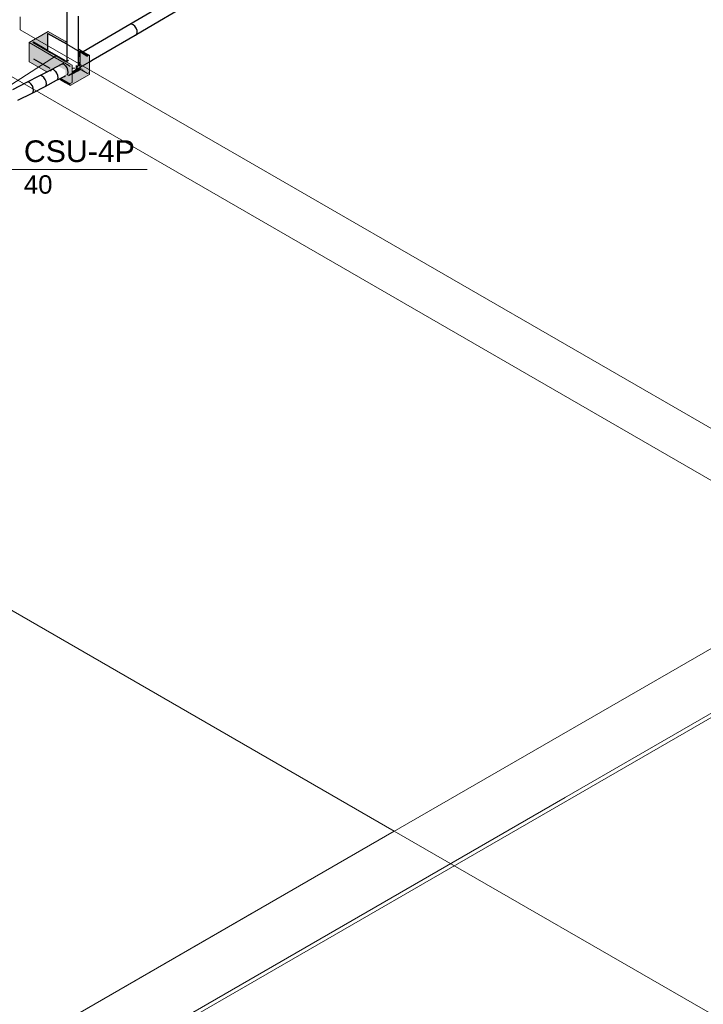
# Model space of a CAD drawing. Header units: millimetres. Extents: x 4476663 to 4477054, y -30323851 to -30323414.
# Tile 5 of 256: x 4476917.45 to 4476923.77, y -30323832.1 to -30323823. Entities that reach past the tile are written whole.
import ezdxf

# ---------------------------------------------------------------- set-up
doc = ezdxf.new("R2010")
doc.units = ezdxf.units.MM
doc.linetypes.add('NULL', pattern=[0])
for name, color, linetype, lineweight in [('CE-Condutos (Teto)', 1, 'Continuous', 25), ('CE-Conexões', 9, 'Continuous', 18), ('CE-Textos conduto', 7, 'Continuous', 9), ('CE-Textos fios', 7, 'Continuous', 9), ('DI-Elementos externos em vista', 9, 'Continuous', 5), ('IFC-Parede padrão-Contorno', 44, 'Continuous', 5), ('IFC-Parede-Contorno', 42, 'Continuous', 5)]:
    doc.layers.add(name, color=color, linetype=linetype, lineweight=lineweight)
doc.styles.add('ARIAL', font='arial.ttf')

msp = doc.modelspace()

# ---------------------------------------------------------------- hatches: boundary and pattern name
at = {"layer": 'CE-Conexões', "linetype": 'Continuous'}
for points in [[(4476917.7172, -30323823.1125), (4476917.5406, -30323823.2145), (4476917.9216, -30323823.4345), (4476917.9389, -30323823.4245), (4476917.5752, -30323823.2145), (4476917.7172, -30323823.1325), (4476917.8487, -30323823.2084), (4476917.9968, -30323823.2792), (4476917.8878, -30323823.222), (4476917.8878, -30323823.2109)], [(4476917.7121, -30323823.1411), (4476917.7121, -30323823.1355), (4476917.5804, -30323823.2115), (4476917.6463, -30323823.2495)], [(4476917.7121, -30323823.1411), (4476917.6463, -30323823.2495), (4476917.7121, -30323823.2819)], [(4476917.5406, -30323823.3925), (4476917.7051, -30323823.4875), (4476917.8092, -30323823.4321), (4476917.8767, -30323823.4696), (4476917.8767, -30323823.5198), (4476917.8346, -30323823.5423), (4476917.9216, -30323823.5925), (4476917.9383, -30323823.5829), (4476917.939, -30323823.4245), (4476917.9216, -30323823.4345), (4476917.5406, -30323823.2145)], [(4476917.7173, -30323823.2845), (4476917.6463, -30323823.2495), (4476917.7121, -30323823.2875)], [(4476917.8487, -30323823.2084), (4476918.0072, -30323823.2999), (4476918.0084, -30323823.2876)], [(4476917.8575, -30323823.2061), (4476917.8878, -30323823.222), (4476917.9968, -30323823.2769)], [(4476918.009, -30323823.2809), (4476918.0084, -30323823.3006), (4476918.081, -30323823.3425), (4476918.0983, -30323823.3325)], [(4476918.0983, -30323823.4905), (4476918.0983, -30323823.3325), (4476918.081, -30323823.3425), (4476918.081, -30323823.5005), (4476917.9216, -30323823.5925), (4476917.9216, -30323823.6125)], [(4476917.9968, -30323823.3256), (4476917.9968, -30323823.352), (4476918.0054, -30323823.3206)], [(4476918.0179, -30323823.4381), (4476918.0136, -30323823.4416), (4476918.081, -30323823.5005), (4476918.081, -30323823.3425), (4476918.0241, -30323823.3097), (4476918.0136, -30323823.3054), (4476918.0136, -30323823.421)], [(4476918.0136, -30323823.4477), (4476918.0084, -30323823.4646), (4476917.8908, -30323823.5325), (4476917.9367, -30323823.5692), (4476917.9216, -30323823.5925), (4476918.081, -30323823.5005)], [(4476918.0083, -30323823.4586), (4476917.9835, -30323823.4702), (4476917.9859, -30323823.4716)], [(4476918.0136, -30323823.4418), (4476918.0136, -30323823.4477), (4476918.081, -30323823.5005)], [(4476917.8167, -30323823.5519), (4476917.9216, -30323823.6125), (4476917.9216, -30323823.5925), (4476917.8346, -30323823.5423)], [(4476917.8874, -30323823.5284), (4476917.9686, -30323823.4858), (4476917.969, -30323823.4845)], [(4476918.0983, -30323823.4905), (4476917.9216, -30323823.6125), (4476918.0983, -30323823.5105)]]:
    msp.add_hatch(color=163, dxfattribs=at).paths.add_polyline_path(points)

# ---------------------------------------------------------------- linework, layer by layer
at = {"layer": 'CE-Condutos (Teto)'}
for p, q in [((4476917.8878, -30323818.6189), (4476917.8878, -30323823.0341)), ((4476919.0311, -30323822.7183), (4476918.4719, -30323823.0491)), ((4476918.5345, -30323823.1376), (4476919.0813, -30323822.8142)), ((4476917.9968, -30323823.1705), (4476917.9968, -30323822.9711)), ((4476917.8878, -30323823.0341), (4476917.8878, -30323823.1861)), ((4476918.4719, -30323823.0491), (4476918.1814, -30323823.2181)), ((4476918.485, -30323823.0457), (4476918.4719, -30323823.0491)), ((4476918.5009, -30323823.051), (4476918.485, -30323823.0457)), ((4476918.5167, -30323823.064), (4476918.5009, -30323823.051)), ((4476918.5298, -30323823.0825), (4476918.5167, -30323823.064)), ((4476918.5378, -30323823.1033), (4476918.5298, -30323823.0825)), ((4476918.5394, -30323823.1227), (4476918.5378, -30323823.1033)), ((4476917.7173, -30323823.1325), (4476917.7121, -30323823.1355)), ((4476917.7121, -30323823.1355), (4476917.7121, -30323823.2675)), ((4476917.8263, -30323823.1955), (4476917.7173, -30323823.1325)), ((4476917.8878, -30323823.2309), (4476917.8263, -30323823.1955)), ((4476917.8878, -30323823.1861), (4476917.8878, -30323823.2109)), ((4476917.9968, -30323823.2739), (4476917.9968, -30323823.1705)), ((4476918.1318, -30323823.3718), (4476918.5217, -30323823.1449)), ((4476918.5217, -30323823.1449), (4476918.5344, -30323823.1375)), ((4476918.5217, -30323823.1449), (4476918.5234, -30323823.145)), ((4476918.5234, -30323823.145), (4476918.5343, -30323823.1377)), ((4476918.5343, -30323823.1377), (4476918.5345, -30323823.1376)), ((4476918.5344, -30323823.1375), (4476918.5394, -30323823.1227)), ((4476917.5804, -30323823.2115), (4476917.5752, -30323823.2145)), ((4476917.7121, -30323823.2875), (4476917.5804, -30323823.2115)), ((4476917.7121, -30323823.2675), (4476917.7121, -30323823.2725)), ((4476917.7121, -30323823.2725), (4476917.7121, -30323823.2875)), ((4476917.8767, -30323823.3826), (4476917.7121, -30323823.2875)), ((4476917.8878, -30323823.2109), (4476917.8878, -30323823.2309)), ((4476917.8878, -30323823.2309), (4476917.8878, -30323823.3307)), ((4476917.9968, -30323823.2939), (4476917.9968, -30323823.2739)), ((4476918.1814, -30323823.2181), (4476918.0414, -30323823.2996)), ((4476917.5804, -30323823.3635), (4476917.7316, -30323823.4508)), ((4476917.8878, -30323823.3307), (4476917.8878, -30323823.3577)), ((4476917.8878, -30323823.3577), (4476917.8878, -30323823.3689)), ((4476917.8878, -30323823.3689), (4476917.8878, -30323823.3762)), ((4476917.8878, -30323823.3762), (4476917.8878, -30323823.3814)), ((4476917.905, -30323823.3789), (4476917.8878, -30323823.3886)), ((4476918.0084, -30323823.3006), (4476917.9968, -30323823.2939)), ((4476917.9968, -30323823.3133), (4476917.9968, -30323823.2939)), ((4476917.9968, -30323823.3256), (4476917.9968, -30323823.3133)), ((4476917.9968, -30323823.4156), (4476917.9968, -30323823.3256)), ((4476918.0136, -30323823.3036), (4476918.0084, -30323823.3006)), ((4476918.0084, -30323823.3066), (4476918.0136, -30323823.3036)), ((4476918.0136, -30323823.3036), (4476918.0084, -30323823.3066)), ((4476918.0084, -30323823.3188), (4476918.0084, -30323823.3066)), ((4476918.0084, -30323823.3066), (4476918.0084, -30323823.3189)), ((4476918.0084, -30323823.321), (4476918.0084, -30323823.3188)), ((4476918.0084, -30323823.3189), (4476918.0084, -30323823.4386)), ((4476918.0084, -30323823.3471), (4476918.0084, -30323823.321)), ((4476918.0136, -30323823.3158), (4476918.0136, -30323823.3036)), ((4476918.0136, -30323823.4407), (4476918.0136, -30323823.3158)), ((4476918.0983, -30323823.3913), (4476918.1318, -30323823.3718)), ((4476917.7434, -30323823.4675), (4476917.7051, -30323823.4875)), ((4476917.7433, -30323823.4674), (4476917.736, -30323823.4794)), ((4476917.7522, -30323823.4627), (4476917.7433, -30323823.4674)), ((4476917.7541, -30323823.4638), (4476917.7434, -30323823.4675)), ((4476917.8362, -30323823.4176), (4476917.7522, -30323823.4627)), ((4476917.7553, -30323823.4634), (4476917.7541, -30323823.4638)), ((4476917.7701, -30323823.4681), (4476917.7553, -30323823.4634)), ((4476917.7852, -30323823.4807), (4476917.7701, -30323823.4681)), ((4476917.86, -30323823.4041), (4476917.8361, -30323823.4175)), ((4476917.8484, -30323823.4137), (4476917.8362, -30323823.4176)), ((4476917.8635, -30323823.4185), (4476917.8484, -30323823.4137)), ((4476917.8767, -30323823.4295), (4476917.8635, -30323823.4185)), ((4476917.8767, -30323823.3826), (4476917.8715, -30323823.3856)), ((4476917.8716, -30323823.3856), (4476917.8767, -30323823.3826)), ((4476917.8767, -30323823.3845), (4476917.8767, -30323823.3826)), ((4476917.8767, -30323823.3886), (4476917.8767, -30323823.3845)), ((4476917.8917, -30323823.4496), (4476917.8788, -30323823.4312)), ((4476917.8874, -30323823.3887), (4476917.8821, -30323823.3917)), ((4476917.8878, -30323823.3886), (4476917.8874, -30323823.3887)), ((4476917.8878, -30323823.3814), (4476917.8878, -30323823.3886)), ((4476917.8999, -30323823.4705), (4476917.8917, -30323823.4496)), ((4476917.9021, -30323823.4903), (4476917.8999, -30323823.4705)), ((4476917.939, -30323823.4849), (4476917.9655, -30323823.4701)), ((4476917.9454, -30323823.4522), (4476917.9675, -30323823.4488)), ((4476917.9655, -30323823.4701), (4476917.9695, -30323823.4671)), ((4476917.9695, -30323823.4671), (4476917.9758, -30323823.4627)), ((4476917.9695, -30323823.4671), (4476917.9732, -30323823.4643)), ((4476917.9732, -30323823.4643), (4476917.9759, -30323823.4623)), ((4476917.9758, -30323823.4627), (4476917.9762, -30323823.4624)), ((4476917.9759, -30323823.4623), (4476917.9806, -30323823.4472)), ((4476917.9762, -30323823.4624), (4476917.9955, -30323823.4512)), ((4476917.9801, -30323823.4423), (4476917.9787, -30323823.4276)), ((4476917.9802, -30323823.4429), (4476917.9801, -30323823.4423)), ((4476917.9802, -30323823.4429), (4476917.9807, -30323823.4426)), ((4476917.9806, -30323823.4468), (4476917.9802, -30323823.4429)), ((4476917.9806, -30323823.4472), (4476917.9806, -30323823.4468)), ((4476917.9807, -30323823.4426), (4476917.984, -30323823.4411)), ((4476917.984, -30323823.4411), (4476917.9852, -30323823.4405)), ((4476917.9852, -30323823.4405), (4476917.9942, -30323823.4304)), ((4476918.0084, -30323823.4586), (4476917.9859, -30323823.4716)), ((4476917.9859, -30323823.4716), (4476917.9941, -30323823.4669)), ((4476917.991, -30323823.4746), (4476918.0136, -30323823.4616)), ((4476917.9941, -30323823.4669), (4476918.0013, -30323823.4627)), ((4476917.9942, -30323823.4304), (4476917.9956, -30323823.4288)), ((4476917.9955, -30323823.4512), (4476918.0084, -30323823.4437)), ((4476917.9956, -30323823.4288), (4476917.9968, -30323823.4156)), ((4476918.0013, -30323823.4627), (4476918.0074, -30323823.4591)), ((4476918.0074, -30323823.4591), (4476918.0084, -30323823.4586)), ((4476918.0084, -30323823.4303), (4476918.0084, -30323823.3972)), ((4476918.0084, -30323823.4437), (4476918.0136, -30323823.4407)), ((4476918.0084, -30323823.4437), (4476918.0084, -30323823.4586)), ((4476918.0084, -30323823.4586), (4476918.0084, -30323823.4437)), ((4476918.0084, -30323823.4437), (4476918.0084, -30323823.4437)), ((4476918.0136, -30323823.4407), (4476918.0983, -30323823.3913)), ((4476918.0136, -30323823.4416), (4476918.0136, -30323823.4407)), ((4476918.0136, -30323823.4556), (4476918.0136, -30323823.4416)), ((4476918.0136, -30323823.4616), (4476918.0136, -30323823.4556)), ((4476917.6367, -30323823.5233), (4476917.5172, -30323823.5847)), ((4476917.7051, -30323823.4875), (4476917.6366, -30323823.5233)), ((4476917.6484, -30323823.5191), (4476917.6367, -30323823.5233)), ((4476917.663, -30323823.5237), (4476917.6484, -30323823.5191)), ((4476917.678, -30323823.5362), (4476917.663, -30323823.5237)), ((4476917.6908, -30323823.5546), (4476917.678, -30323823.5362)), ((4476917.6991, -30323823.5755), (4476917.6908, -30323823.5546)), ((4476917.7865, -30323823.4825), (4476917.7852, -30323823.4807)), ((4476917.7981, -30323823.499), (4476917.7865, -30323823.4825)), ((4476917.7953, -30323823.5634), (4476917.8167, -30323823.5519)), ((4476917.7953, -30323823.5634), (4476917.8047, -30323823.5553)), ((4476917.8064, -30323823.52), (4476917.7981, -30323823.499)), ((4476917.8047, -30323823.5553), (4476917.807, -30323823.5463)), ((4476917.8087, -30323823.5399), (4476917.8064, -30323823.52)), ((4476917.807, -30323823.5463), (4476917.8087, -30323823.5399)), ((4476917.8167, -30323823.5519), (4476917.8634, -30323823.5269)), ((4476917.8634, -30323823.5269), (4476917.8767, -30323823.5197)), ((4476917.8885, -30323823.5132), (4476917.8979, -30323823.5056)), ((4476917.8979, -30323823.5056), (4476917.9021, -30323823.4903)), ((4476917.9052, -30323823.5182), (4476917.9514, -30323823.4915)), ((4476917.9859, -30323823.4716), (4476917.939, -30323823.4986)), ((4476917.939, -30323823.5046), (4476917.991, -30323823.4746)), ((4476917.9514, -30323823.4915), (4476917.9702, -30323823.4806)), ((4476917.9702, -30323823.4806), (4476917.9831, -30323823.4732)), ((4476917.9831, -30323823.4732), (4476917.9859, -30323823.4716)), ((4476917.5172, -30323823.5847), (4476917.3863, -30323823.6513)), ((4476917.5288, -30323823.5804), (4476917.5172, -30323823.5847)), ((4476917.5434, -30323823.5849), (4476917.5288, -30323823.5804)), ((4476917.5583, -30323823.5974), (4476917.5434, -30323823.5849)), ((4476917.571, -30323823.6158), (4476917.5583, -30323823.5974)), ((4476917.5688, -30323823.6808), (4476917.6883, -30323823.6194)), ((4476917.5794, -30323823.6367), (4476917.571, -30323823.6158)), ((4476917.5819, -30323823.6568), (4476917.5794, -30323823.6367)), ((4476917.6882, -30323823.6194), (4476917.7951, -30323823.5636)), ((4476917.6883, -30323823.6194), (4476917.6977, -30323823.611)), ((4476917.6977, -30323823.611), (4476917.7016, -30323823.5955)), ((4476917.7016, -30323823.5955), (4476917.6991, -30323823.5755)), ((4476917.7951, -30323823.5636), (4476917.7953, -30323823.5634)), ((4476917.4379, -30323823.7474), (4476917.5688, -30323823.6808)), ((4476917.5688, -30323823.6808), (4476917.5782, -30323823.6724)), ((4476917.5782, -30323823.6724), (4476917.5819, -30323823.6568))]:
    msp.add_line(p, q, dxfattribs=at)
at = {"layer": 'CE-Conexões'}
for p, q in [((4476917.7172, -30323823.1125), (4476917.5406, -30323823.2145)), ((4476917.8198, -30323823.1717), (4476917.7172, -30323823.1125)), ((4476917.7172, -30323823.1325), (4476917.8263, -30323823.1955)), ((4476917.8727, -30323823.2022), (4476917.8198, -30323823.1717)), ((4476917.8263, -30323823.1955), (4476917.8487, -30323823.2084)), ((4476917.5406, -30323823.2145), (4476917.6588, -30323823.2828)), ((4476917.6588, -30323823.2828), (4476917.5406, -30323823.2145)), ((4476917.5406, -30323823.2145), (4476917.5406, -30323823.2768)), ((4476917.5406, -30323823.2768), (4476917.5406, -30323823.3151)), ((4476917.7069, -30323823.2905), (4476917.5752, -30323823.2145)), ((4476917.6588, -30323823.2828), (4476917.6895, -30323823.3005)), ((4476917.6895, -30323823.3005), (4476917.6588, -30323823.2828)), ((4476917.8487, -30323823.2084), (4476917.8878, -30323823.2309)), ((4476917.8878, -30323823.2109), (4476917.8727, -30323823.2022)), ((4476917.8878, -30323823.2309), (4476917.9968, -30323823.2939)), ((4476918.009, -30323823.2809), (4476917.9968, -30323823.2739)), ((4476918.0414, -30323823.2996), (4476918.009, -30323823.2809)), ((4476917.5406, -30323823.3151), (4476917.5406, -30323823.3405)), ((4476917.5406, -30323823.3405), (4476917.5406, -30323823.3725)), ((4476917.5406, -30323823.3725), (4476917.5406, -30323823.3925)), ((4476917.6895, -30323823.3005), (4476917.8435, -30323823.3894)), ((4476917.794, -30323823.3608), (4476917.6895, -30323823.3005)), ((4476917.7388, -30323823.3089), (4476917.7069, -30323823.2905)), ((4476917.7794, -30323823.3324), (4476917.7388, -30323823.3089)), ((4476917.8716, -30323823.3856), (4476917.7794, -30323823.3324)), ((4476917.8488, -30323823.3924), (4476917.794, -30323823.3608)), ((4476917.9968, -30323823.2939), (4476918.0072, -30323823.2999)), ((4476918.0072, -30323823.2999), (4476918.0084, -30323823.3006)), ((4476918.0084, -30323823.3006), (4476918.0136, -30323823.3036)), ((4476918.0241, -30323823.3097), (4476918.0136, -30323823.3036)), ((4476918.0136, -30323823.3036), (4476918.0241, -30323823.3097)), ((4476918.0241, -30323823.3097), (4476918.0748, -30323823.3389)), ((4476918.0748, -30323823.3389), (4476918.0241, -30323823.3097)), ((4476918.0865, -30323823.3257), (4476918.0414, -30323823.2996)), ((4476918.0748, -30323823.3389), (4476918.081, -30323823.3425)), ((4476918.081, -30323823.3425), (4476918.0748, -30323823.3389)), ((4476918.0983, -30323823.3325), (4476918.0865, -30323823.3257)), ((4476918.0983, -30323823.3913), (4476918.0983, -30323823.3325)), ((4476917.5406, -30323823.3925), (4476917.5527, -30323823.3995)), ((4476917.5527, -30323823.3995), (4476917.6976, -30323823.4832)), ((4476917.8435, -30323823.3894), (4476917.8488, -30323823.3924)), ((4476917.8488, -30323823.3924), (4476917.8542, -30323823.3956)), ((4476917.8542, -30323823.3956), (4476917.8488, -30323823.3924)), ((4476917.8542, -30323823.3956), (4476917.8646, -30323823.4016)), ((4476917.8646, -30323823.4016), (4476917.8542, -30323823.3956)), ((4476917.8646, -30323823.4016), (4476917.8767, -30323823.4086)), ((4476917.8653, -30323823.402), (4476917.8646, -30323823.4016)), ((4476917.8724, -30323823.4061), (4476917.8653, -30323823.402)), ((4476917.872, -30323823.3858), (4476917.8716, -30323823.3856)), ((4476917.8767, -30323823.3886), (4476917.872, -30323823.3858)), ((4476917.8767, -30323823.4086), (4476917.8724, -30323823.4061)), ((4476917.8767, -30323823.3826), (4476917.8767, -30323823.3826)), ((4476917.8799, -30323823.3904), (4476917.8767, -30323823.3886)), ((4476917.8767, -30323823.4086), (4476917.8865, -30323823.4142)), ((4476917.8942, -30323823.4187), (4476917.8767, -30323823.4086)), ((4476917.879, -30323823.3839), (4476917.8874, -30323823.3887)), ((4476917.8821, -30323823.3917), (4476917.8799, -30323823.3904)), ((4476917.8878, -30323823.3949), (4476917.8821, -30323823.3917)), ((4476917.8865, -30323823.4142), (4476917.8878, -30323823.4149)), ((4476917.9389, -30323823.4245), (4476917.8878, -30323823.3949)), ((4476917.8878, -30323823.4149), (4476917.9216, -30323823.4345)), ((4476917.9182, -30323823.4325), (4476917.8942, -30323823.4187)), ((4476917.9216, -30323823.4345), (4476917.9182, -30323823.4325)), ((4476917.939, -30323823.4516), (4476917.939, -30323823.4245)), ((4476917.939, -30323823.4562), (4476917.939, -30323823.4516)), ((4476917.939, -30323823.4849), (4476917.939, -30323823.4562)), ((4476918.0084, -30323823.4586), (4476918.0136, -30323823.4616)), ((4476918.0136, -30323823.4616), (4476918.081, -30323823.5005)), ((4476918.0983, -30323823.4905), (4476918.0983, -30323823.3913)), ((4476917.6976, -30323823.4832), (4476917.7051, -30323823.4875)), ((4476917.8167, -30323823.5519), (4476917.8197, -30323823.5536)), ((4476917.8197, -30323823.5536), (4476917.8308, -30323823.56)), ((4476917.8308, -30323823.56), (4476917.8473, -30323823.5696)), ((4476917.9216, -30323823.6125), (4476918.0983, -30323823.5105)), ((4476917.939, -30323823.4899), (4476917.939, -30323823.4849)), ((4476917.939, -30323823.4987), (4476917.939, -30323823.4899)), ((4476917.939, -30323823.5046), (4476917.939, -30323823.4987)), ((4476917.939, -30323823.5705), (4476917.939, -30323823.5046)), ((4476918.081, -30323823.5005), (4476918.0983, -30323823.4905)), ((4476918.0983, -30323823.5105), (4476918.0983, -30323823.4905)), ((4476917.8473, -30323823.5696), (4476917.8755, -30323823.5859)), ((4476917.8755, -30323823.5859), (4476917.9216, -30323823.6125)), ((4476917.9216, -30323823.5925), (4476917.9383, -30323823.5829)), ((4476917.9383, -30323823.5829), (4476917.939, -30323823.5825)), ((4476917.939, -30323823.5808), (4476917.939, -30323823.5705)), ((4476917.939, -30323823.5825), (4476917.939, -30323823.5808))]:
    msp.add_line(p, q, dxfattribs=at)
at = {"layer": 'CE-Textos conduto'}
msp.add_lwpolyline([(4476917.7944, -30323823.335), (4476916.9074, -30323823.9033), (4476915.571, -30323823.9033)], dxfattribs=at)
at = {"layer": 'CE-Textos fios'}
msp.add_line((4476917.3787, -30323824.3874), (4476918.6321, -30323824.3874), dxfattribs=at)
at = {"layer": 'DI-Elementos externos em vista'}
for p, q in [((4476917.4575, -30323822.9763), (4476917.4575, -30323823.0963)), ((4476917.4575, -30323823.0963), (4476925.5979, -30323827.7961)), ((4476925.1822, -30323828.0361), (4476916.9378, -30323823.2763)), ((4476912.772, -30323825.8014), (4476920.9124, -30323830.5013)), ((4476920.9124, -30323830.5013), (4476917.4575, -30323832.496)), ((4476920.9124, -30323830.5013), (4476932.853, -30323837.3952))]:
    msp.add_line(p, q, dxfattribs=at)
at = {"layer": 'IFC-Parede padrão-Contorno', "color": 8, "lineweight": 5}
for p, q in [((4476919.6387, -30323831.2369), (4476929.0111, -30323825.8258)), ((4476921.3787, -30323830.8323), (4476922.9073, -30323829.9498)), ((4476915.8897, -30323833.4014), (4476919.6387, -30323831.2369))]:
    msp.add_line(p, q, dxfattribs=at)
at = {"layer": 'IFC-Parede-Contorno', "color": 8, "lineweight": 5}
for p, q in [((4476922.9073, -30323829.9498), (4476929.5427, -30323826.1188)), ((4476917.5268, -30323833.0963), (4476927.472, -30323827.3544)), ((4476917.5246, -30323833.0575), (4476922.4909, -30323830.1902))]:
    msp.add_line(p, q, dxfattribs=at)

# ---------------------------------------------------------------- texts
at = {"layer": 'CE-Textos fios', "linetype": 'NULL', "attachment_point": 7, "line_spacing_factor": 0.6, "style": 'ARIAL'}
for s, insert, char_height, width in [('CSU-4P', (4476917.4929, -30323824.3214), 0.2, 2.049695), ('40', (4476917.4929, -30323824.6135), 0.17, 0.52814)]:
    msp.add_mtext(s, dxfattribs=dict(at, insert=insert, char_height=char_height, width=width))

doc.saveas('drawing.dxf')
